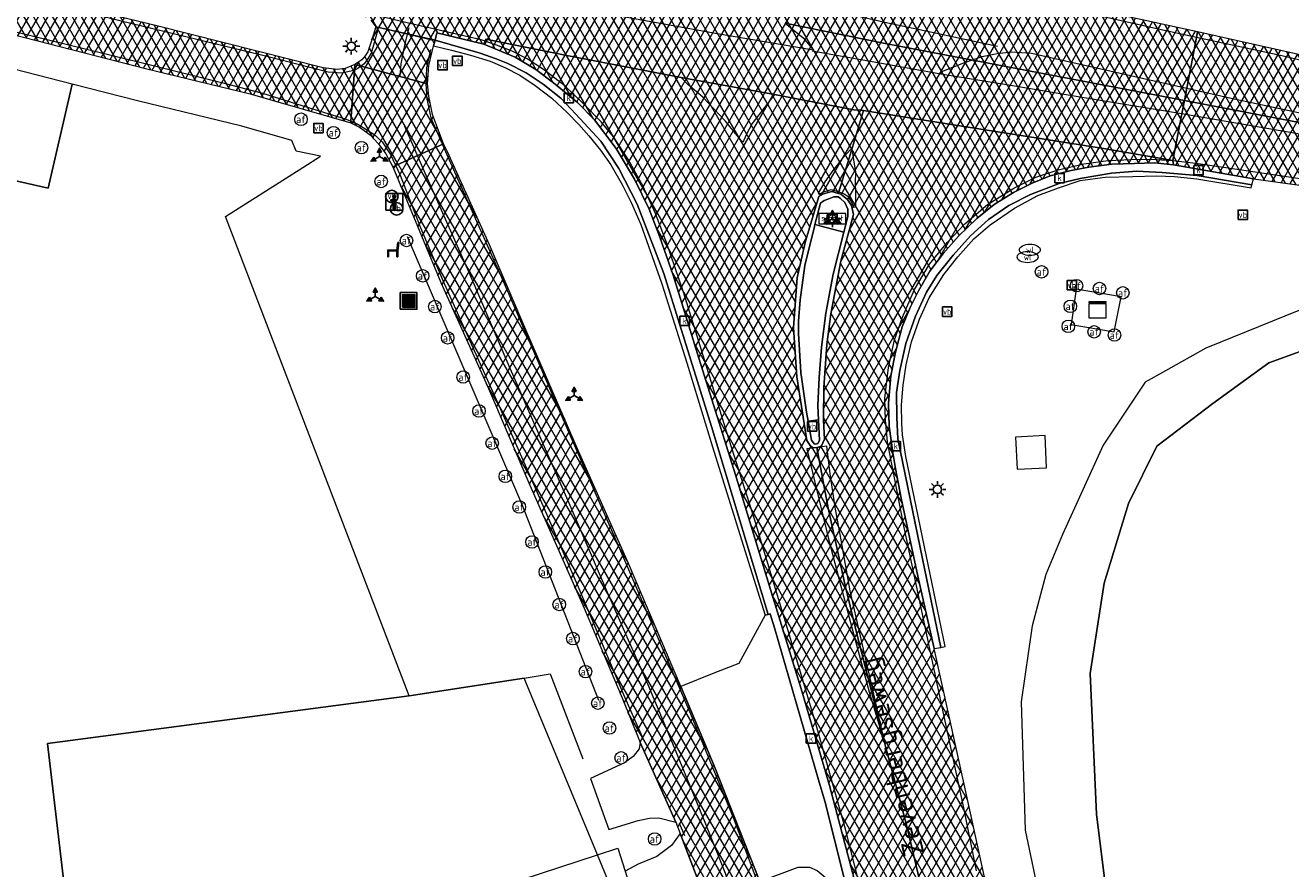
# Model space of a CAD drawing. Header units: metres. Extents: x 101608 to 104514, y 400798 to 405846.
# Tile 41 of 112: x 104217 to 104292, y 402564 to 402614. Entities that reach past the tile are written whole.
import ezdxf
from ezdxf.enums import TextEntityAlignment as Align

# ---------------------------------------------------------------- set-up
doc = ezdxf.new("R2010")
doc.units = ezdxf.units.M
for name, color, linetype, lineweight in [('B-WE-GR-GRAS-GV', 60, 'Continuous', 13), ('B-WE-GR-HAAG-G', 90, 'GR-HAAG1', 13), ('B-WE-GR-RIET-GV', 120, 'Continuous', 13), ('B-WE-GR-STRUIK-GV', 90, 'Continuous', 13), ('B-WE-IE-MEUBILAIR_WEGMEUBILAIR-S', 7, 'Continuous', 25), ('B-WE-IE-MEUBILAIR_WEGMEUBILAIR_VERKEERSBORD-S', 7, 'Continuous', 25), ('B-WE-IE-TERREINAFSCHEIDING_KUNSTMATIG_HEKWERK_RASTER-G', 30, 'IE-TERREINAFSCHEIDING-KUNSTMATIG', 18), ('B-WE-KL-DATA-S', 90, 'Continuous', 25), ('B-WE-KL-ET_LS_OV_LICHTMAST-S', 190, 'Continuous', 25), ('B-WE-KL-WATER-S', 170, 'Continuous', 25), ('B-WE-OG-BEBOUWING_LAGE TRAFO-GV', 7, 'Continuous', 18), ('B-WE-OG-TERREIN_ERF-GV', 7, 'Continuous', 18), ('B-WE-OG-TOPOGRAFIE-T18', 7, 'Continuous', 18), ('B-WE-OG-WATER_SLOOT-GV', 120, 'Continuous', 18), ('B-WE-RI-GWA_KOLK-S', 30, 'Continuous', 25), ('B-WE-VH-GESLOTENVERHARDING_ASFALT-A-500', 12, 'Continuous', 18), ('B-WE-VH-KANTVERHARDING-G', 60, 'Continuous', 18), ('B-WE-VH-VERHARDING_ASFALT-GV', 252, 'Continuous', 18), ('B-WE-VH-VERHARDING_BEDRIJFSVLOERPLAAT-GV', 252, 'Continuous', 18), ('B-WE-VH-VERHARDING_BETON-GV', 252, 'Continuous', 18), ('B-WE-VH-VERHARDING_BETONSTRAATSTEEN-GV', 252, 'Continuous', 18), ('B-WE-VH-VERHARDING_TEGEL-GV', 252, 'Continuous', 18), ('B-WE-VW-AFSLUITPAAL-S', 7, 'Continuous', 25), ('B-WE-VW-MARKERING_PICTOGRAM-G', 7, 'Continuous', 18)]:
    doc.layers.add(name, color=color, linetype=linetype, lineweight=lineweight)
doc.styles.add('NLCS-ISO', font='NLCS-ISO.ttf')
doc.styles.add('NLCS-ISO-ANNOTATIVE-T25', font='NLCS-ISO.ttf', dxfattribs={"height": 2.5})
doc.linetypes.add('GR-HAAG1', pattern='A,6,[176,NLCS.SHX,S=0.125,R=0,X=0,Y=0],-2', length=8)
doc.linetypes.add('IE-TERREINAFSCHEIDING-KUNSTMATIG', pattern='A,4,[82,NLCS.SHX,S=0.75,R=90,X=0,Y=0],4,-2', length=10)
pattern_1 = [(60, (0, 0), (-0.4330127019, 0.25), []), (120, (0, 0), (-0.4330127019, -0.25), [])]

# ---------------------------------------------------------------- blocks, each defined once
blk = doc.blocks.new('SIE-WEG_AFVALBAK-SO')
at = {"linetype": 'ByBlock', "lineweight": -2}
h = blk.add_hatch(color=0, dxfattribs=at)
h.dxf.hatch_style = 1
h.paths.add_polyline_path([(-1.5, -1.5), (1.5, -1.5), (1.5, 1.5), (-1.5, 1.5)])
at = {"color": 0, "linetype": 'ByBlock', "lineweight": -2}
for points in [[(-2, -2), (2, -2), (2, 2), (-2, 2)], [(-1.5, -1.5), (1.5, -1.5), (1.5, 1.5), (-1.5, 1.5)]]:
    blk.add_lwpolyline(points, close=True, dxfattribs=at)
blk = doc.blocks.new('SIE-WEG_VERKEERSBORD_WEGWIJZER-SO')
at = {"linetype": 'ByBlock', "lineweight": -2}
h = blk.add_hatch(color=0, dxfattribs=at)
h.dxf.hatch_style = 1
h.paths.add_polyline_path([(0.5, 1), (0, 2), (-0.5, 1)])
h = blk.add_hatch(color=0, dxfattribs=at)
h.dxf.hatch_style = 1
h.paths.add_polyline_path([(-1.38, -0.22), (-2, -1.15), (-0.88, -1.09)])
h = blk.add_hatch(color=0, dxfattribs=at)
h.dxf.hatch_style = 1
h.paths.add_polyline_path([(1.38, -0.22), (2, -1.15), (0.88, -1.09)])
at = {"color": 0, "linetype": 'ByBlock', "lineweight": -2}
for points in [[(-1.13, -0.65), (0, 0)], [(0, 1), (0, 0)], [(1.13, -0.65), (0, 0)]]:
    blk.add_lwpolyline(points, dxfattribs=at)
for points in [[(0.5, 1), (0, 2), (-0.5, 1)], [(-1.38, -0.22), (-2, -1.15), (-0.88, -1.09)], [(1.38, -0.22), (2, -1.15), (0.88, -1.09)]]:
    blk.add_lwpolyline(points, close=True, dxfattribs=at)
blk = doc.blocks.new('SIE-WEG_VERKEERSBORD-SO')
at = {"color": 0, "linetype": 'ByBlock', "lineweight": -2}
blk.add_lwpolyline([(-1.125, -1.125), (1.125, -1.125), (1.125, 1.125), (-1.125, 1.125)], close=True, dxfattribs=at)
at = {"color": 0, "linetype": 'ByBlock', "lineweight": -2, "style": 'NLCS-ISO'}
blk.add_text('vb', height=1.5, dxfattribs=at).set_placement((0, 0), align=Align.MIDDLE_CENTER)
blk = doc.blocks.new('SIE-WEG_VERKEERSBORD_STRAATNAAM-SO')
at = {"color": 0, "linetype": 'ByBlock', "lineweight": 18}
blk.add_lwpolyline([(-3.25, -1.25), (3.25, -1.25), (3.25, 1.25), (-3.25, 1.25)], close=True, dxfattribs=at)
at = {"color": 0, "linetype": 'ByBlock', "lineweight": 18, "style": 'NLCS-ISO'}
blk.add_text('straat', height=1.5, dxfattribs=at).set_placement((0, 0.15), align=Align.MIDDLE_CENTER)
blk = doc.blocks.new('SIE-WEG_VERKEERSBORD_INFORMATIE-SO')
at = {"linetype": 'ByBlock', "lineweight": -2}
h = blk.add_hatch(color=0, dxfattribs=at)
h.dxf.hatch_style = 1
h.paths.add_polyline_path([(0.32, 0.49), (-0.82, 0.49), (-0.82, 0.19), (-0.32, 0.19), (-0.32, -1.62), (0.32, -1.62)])
h = blk.add_hatch(color=0, dxfattribs=at)
h.dxf.hatch_style = 1
edge = h.paths.add_edge_path()
edge.add_arc((0, 1.25), 0.373, 0, 360)
at = {"color": 0, "linetype": 'ByBlock', "lineweight": -2}
for points in [[(-2, -2), (2, -2), (2, 2), (-2, 2)], [(0.32, 0.49), (-0.82, 0.49), (-0.82, 0.19), (-0.32, 0.19), (-0.32, -1.62), (0.32, -1.62)]]:
    blk.add_lwpolyline(points, close=True, dxfattribs=at)
blk.add_circle((0, 1.25), 0.373, dxfattribs=at)
blk = doc.blocks.new('SKL-DATA_KAST-SO')
at = {"color": 0, "linetype": 'ByBlock', "lineweight": 18}
for points in [[(-2, 2), (2, 2), (2, 1.68), (-2, 1.68)], [(-2, 1.52), (2, 1.52), (2, -2), (-2, -2)]]:
    blk.add_lwpolyline(points, close=True, dxfattribs=at)
blk = doc.blocks.new('SVW-AFSLUITPAAL-SO')
at = {"lineweight": 18}
blk.add_circle((0, 0), 1.5, dxfattribs=at)
at = {"lineweight": 18, "style": 'NLCS-ISO'}
blk.add_text('af', height=1.8, dxfattribs=at).set_placement((0, 0), align=Align.MIDDLE_CENTER)
blk = doc.blocks.new('SKL-ET_OV_LICHTMAST-SO')
at = {"color": 0, "linetype": 'ByBlock', "lineweight": -2}
for points in [[(-1.25, 0), (-2, 0)], [(-1.41, 1.41), (-0.88, 0.88)], [(0, 2), (0, 1.25)], [(0.88, 0.88), (1.41, 1.41)], [(2, 0), (1.25, 0)], [(-1.41, -1.41), (-0.88, -0.88)], [(0, -1.25), (0, -2)], [(0.88, -0.88), (1.41, -1.41)]]:
    blk.add_lwpolyline(points, dxfattribs=at)
blk.add_circle((0, 0), 1, dxfattribs=at)
blk = doc.blocks.new('SIE-WEG_PAAL_VERKEERSBORD-SO')
at = {"color": 0, "linetype": 'ByBlock', "lineweight": -2}
blk.add_circle((0, 0), 1.5, dxfattribs=at)
at = {"color": 0, "linetype": 'ByBlock', "lineweight": -2, "style": 'NLCS-ISO'}
blk.add_text('vb', height=1.5, dxfattribs=at).set_placement((0, 0.13), align=Align.MIDDLE_CENTER)
blk = doc.blocks.new('SKL-WATER_WATERLEIDINGPUT-SO')
at = {"color": 0, "linetype": 'ByBlock', "lineweight": 18}
blk.add_ellipse((0, 0), major_axis=(2.5, 0), ratio=0.54, dxfattribs=at)
at = {"color": 0, "linetype": 'ByBlock', "lineweight": 18, "style": 'NLCS-ISO'}
blk.add_text('wl', height=1.5, dxfattribs=at).set_placement((0, 0), align=Align.MIDDLE_CENTER)
blk = doc.blocks.new('SRI-KOLK-SO')
at = {"color": 0, "linetype": 'ByBlock', "lineweight": -2}
blk.add_lwpolyline([(-1.125, -1.125), (1.125, -1.125), (1.125, 1.125), (-1.125, 1.125)], close=True, dxfattribs=at)
at = {"color": 0, "linetype": 'ByBlock', "lineweight": -2, "style": 'NLCS-ISO'}
blk.add_text('k', height=1.5, dxfattribs=at).set_placement((0, 0), align=Align.MIDDLE_CENTER)
blk = doc.blocks.new('SIE-WEG_ZITBANK-SO')
at = {"color": 0, "linetype": 'ByBlock', "lineweight": -2}
blk.add_lwpolyline([(-0.91, -1.63), (-0.91, -0.2), (1.09, -0.2), (1.09, -1.63), (1.29, -1.63), (1.29, -0.21), (1.54, 1.78), (1.33, 1.78), (1.11, 0), (-1.11, 0), (-1.11, -1.63)], close=True, dxfattribs=at)

msp = doc.modelspace()

# ---------------------------------------------------------------- hatches: boundary and pattern name
at = {"layer": 'B-WE-VH-GESLOTENVERHARDING_ASFALT-A-500'}
h = msp.add_hatch(dxfattribs=at)
h.set_pattern_fill('AVH-ASFALT-SOD', color=256, scale=0.5, pattern_type=2)
h.set_pattern_definition(pattern_1)
h.paths.add_polyline_path([(104138.152, 402637.727), (104138.096, 402637.543), (104137.476, 402635.485), (104137.416, 402635.287), (104139.334, 402634.711), (104149.653, 402631.671), (104160.996, 402628.343), (104171.829, 402625.268), (104182.991, 402622.216), (104193.452, 402619.448), (104204.03, 402616.64), (104214.957, 402613.901), (104223.77, 402611.645), (104230.052, 402610.118), (104231.559, 402609.686), (104236.075, 402608.392), (104236.082, 402608.491), (104236.296, 402611.553), (104236.32, 402611.893), (104235.749, 402611.649), (104235.256, 402611.589), (104234.425, 402611.691), (104224.458, 402614.204), (104214.005, 402616.748), (104203.768, 402619.311), (104193.832, 402621.95), (104181.773, 402625.185), (104169.669, 402628.48), (104157.571, 402631.992), (104146.798, 402635.122)])
h = msp.add_hatch(dxfattribs=at)
h.set_pattern_fill('AVH-ASFALT-SOD', color=256, scale=0.5, pattern_type=2)
h.set_pattern_definition(pattern_1)
h.paths.add_polyline_path([(104266.745, 402618.27), (104266.599, 402618.296), (104258.851, 402620.009), (104243.392, 402623.552), (104240.254, 402624.271), (104240.113, 402624.304), (104237.915, 402624.809), (104237.861, 402624.579), (104237.132, 402621.451), (104239.438, 402620.913), (104242.764, 402620.138), (104251.593, 402618.028), (104251.906, 402617.787), (104252.178, 402617.412), (104252.288, 402616.834), (104252.179, 402616.387), (104252.293, 402616.364), (104262.124, 402614.366), (104268.022, 402613.168), (104286.048, 402609.716), (104286.192, 402610.466), (104286.774, 402613.509), (104286.839, 402613.845), (104286.1, 402614.012), (104276.34, 402616.142)])
h = msp.add_hatch(dxfattribs=at)
h.set_pattern_fill('AVH-ASFALT-SOD', color=256, scale=0.5, pattern_type=2)
h.set_pattern_definition(pattern_1)
h.paths.add_polyline_path([(104252.179, 402616.387), (104252.131, 402616.192), (104251.898, 402615.76), (104251.255, 402615.312), (104250.824, 402615.188), (104250.407, 402615.123), (104242.1, 402617.043), (104238.722, 402617.853), (104236.422, 402618.404), (104235.694, 402615.279), (104235.644, 402615.065), (104236.903, 402614.753), (104237.276, 402614.547), (104237.578, 402614.147), (104241.13, 402613.336), (104241.242, 402613.791), (104244.052, 402613.111), (104244.172, 402613.413), (104249.035, 402612.421), (104255.881, 402611.095), (104261.472, 402610.083), (104266.237, 402609.167), (104266.66, 402609.147), (104266.807, 402609.124), (104273.09, 402608.126), (104281.211, 402606.844), (104285.36, 402606.122), (104285.896, 402608.922), (104286.048, 402609.716), (104268.022, 402613.168), (104262.124, 402614.366), (104252.293, 402616.364)])
h = msp.add_hatch(dxfattribs=at)
h.set_pattern_fill('AVH-ASFALT-SOD', color=256, scale=0.5, pattern_type=2)
h.set_pattern_definition(pattern_1)
h.paths.add_polyline_path([(104241.045, 402612.994), (104241.13, 402613.336), (104237.578, 402614.147), (104237.316, 402613.312), (104237.102, 402612.643), (104236.932, 402612.395), (104236.735, 402612.158), (104236.32, 402611.893), (104240.678, 402610.72), (104240.756, 402611.822)], flags=17)
h = msp.add_hatch(dxfattribs=at)
h.set_pattern_fill('AVH-ASFALT-SOD', color=256, scale=0.5, pattern_type=2)
h.set_pattern_definition(pattern_1)
h.paths.add_polyline_path([(104297.502, 402611.456), (104295.441, 402611.911), (104293.788, 402612.277), (104286.839, 402613.845), (104286.774, 402613.509), (104286.192, 402610.466), (104286.048, 402609.716), (104297.718, 402607.481), (104316.544, 402604.264), (104316.555, 402604.34), (104316.963, 402607.147), (104317.015, 402607.506), (104312.377, 402608.263), (104304.464, 402609.918)])
h = msp.add_hatch(dxfattribs=at)
h.set_pattern_fill('AVH-ASFALT-SOD', color=256, scale=0.5, pattern_type=2)
h.set_pattern_definition(pattern_1)
h.paths.add_polyline_path([(104268.161, 402570.916), (104266.446, 402577.583), (104265.712, 402580.63), (104264.703, 402585.282), (104264.019, 402588.914), (104263.776, 402588.901), (104263.62, 402589.032), (104263.416, 402589.339), (104262.812, 402593.144), (104262.618, 402596.114), (104262.833, 402599.08), (104263.345, 402601.292), (104263.653, 402602.345), (104264.127, 402603.97), (104264.419, 402604.136), (104264.925, 402604.266), (104265.312, 402604.148), (104265.341, 402604.241), (104266.088, 402606.731), (104266.807, 402609.124), (104266.66, 402609.147), (104266.237, 402609.167), (104261.472, 402610.083), (104255.881, 402611.095), (104249.035, 402612.421), (104244.172, 402613.413), (104244.052, 402613.111), (104245.925, 402612.326), (104247.178, 402611.577), (104248.223, 402610.788), (104249.679, 402609.601), (104250.684, 402608.563), (104251.991, 402606.843), (104253.084, 402605.005), (104253.958, 402603.207), (104254.606, 402601.532), (104255.398, 402599.255), (104256.951, 402594.264), (104259.146, 402587.266), (104261.153, 402580.647), (104263.129, 402574.239), (104264.777, 402568.633), (104265.697, 402565.156), (104266.449, 402562.278), (104267.096, 402559.391), (104267.594, 402556.835), (104268.025, 402554.495), (104268.516, 402551.491), (104268.917, 402548.37), (104269.113, 402545.599), (104269.337, 402542.79), (104269.404, 402539.609), (104269.456, 402536.621), (104269.399, 402534.317), (104269.278, 402531.389), (104269.125, 402528.522), (104268.879, 402525.823), (104268.292, 402521.929), (104268.653, 402521.865), (104272.011, 402521.269), (104272.477, 402523.892), (104272.834, 402526.7), (104273.124, 402529.724), (104273.199, 402531.798), (104273.243, 402535.795), (104273.199, 402538.873), (104273.165, 402542.064), (104272.965, 402545.252), (104272.672, 402548.528), (104272.258, 402551.71), (104271.865, 402554.436), (104271.363, 402557.28), (104270.882, 402559.806), (104270.241, 402562.731), (104269.386, 402566.289)])
h = msp.add_hatch(dxfattribs=at)
h.set_pattern_fill('AVH-ASFALT-SOD', color=256, scale=0.5, pattern_type=2)
h.set_pattern_definition(pattern_1)
h.paths.add_polyline_path([(104240.678, 402610.72), (104236.32, 402611.893), (104236.296, 402611.553), (104236.082, 402608.491), (104236.075, 402608.392), (104236.599, 402608.116), (104237.237, 402607.673), (104237.712, 402607.151), (104238.185, 402606.525), (104238.6, 402605.755), (104241.631, 402607.13), (104240.975, 402608.884), (104240.752, 402609.991)])
h = msp.add_hatch(dxfattribs=at)
h.set_pattern_fill('AVH-ASFALT-SOD', color=256, scale=0.5, pattern_type=2)
h.set_pattern_definition(pattern_1)
h.paths.add_polyline_path([(104286.048, 402609.716), (104285.896, 402608.922), (104285.36, 402606.122), (104285.392, 402605.873), (104290.187, 402605.018), (104294.266, 402604.466), (104296.805, 402604.098), (104305.145, 402602.887), (104316.132, 402601.436), (104316.181, 402601.771), (104316.531, 402604.18), (104316.544, 402604.264), (104297.718, 402607.481)])
h = msp.add_hatch(dxfattribs=at)
h.set_pattern_fill('AVH-ASFALT-SOD', color=256, scale=0.5, pattern_type=2)
h.set_pattern_definition(pattern_1)
h.paths.add_polyline_path([(104272.804, 402568.9), (104271.042, 402576.852), (104270.076, 402581.198), (104269.082, 402585.871), (104268.727, 402587.655), (104268.563, 402588.616), (104268.358, 402590.194), (104268.303, 402591.567), (104268.458, 402593.22), (104268.727, 402594.621), (104269.132, 402596.156), (104269.605, 402597.306), (104270.12, 402598.311), (104270.793, 402599.48), (104271.6, 402600.559), (104272.515, 402601.578), (104273.599, 402602.646), (104274.641, 402603.49), (104275.809, 402604.213), (104276.933, 402604.758), (104278.005, 402605.216), (104279.257, 402605.532), (104280.318, 402605.736), (104281.704, 402605.907), (104283.061, 402605.939), (104284.264, 402605.991), (104285.392, 402605.873), (104285.36, 402606.122), (104281.211, 402606.844), (104273.09, 402608.126), (104266.807, 402609.124), (104266.088, 402606.731), (104265.341, 402604.241), (104265.312, 402604.148), (104265.463, 402604.102), (104265.86, 402603.779), (104266.103, 402603.423), (104266.215, 402602.892), (104265.458, 402600.093), (104264.863, 402596.934), (104264.617, 402595.087), (104264.437, 402592.513), (104264.424, 402590.602), (104264.424, 402590.545), (104264.474, 402589.417), (104264.287, 402589.003), (104264.071, 402588.917), (104264.019, 402588.914), (104264.703, 402585.282), (104265.712, 402580.63), (104266.446, 402577.583), (104268.161, 402570.916), (104269.386, 402566.289), (104270.241, 402562.731), (104270.882, 402559.806), (104271.363, 402557.28), (104271.865, 402554.436), (104272.258, 402551.71), (104272.672, 402548.528), (104272.965, 402545.252), (104273.165, 402542.064), (104273.199, 402538.873), (104273.243, 402535.795), (104273.199, 402531.798), (104273.124, 402529.724), (104272.834, 402526.7), (104272.477, 402523.892), (104272.011, 402521.269), (104275.096, 402520.722), (104275.51, 402520.649), (104275.639, 402521.424), (104275.978, 402523.932), (104276.239, 402526.431), (104276.424, 402528.937), (104276.547, 402531.333), (104276.64, 402533.731), (104276.71, 402536.525), (104276.74, 402539.32), (104276.733, 402541.896), (104276.652, 402544.47), (104276.501, 402546.98), (104276.278, 402549.484), (104275.963, 402552.279), (104275.581, 402555.065), (104275.092, 402558.062), (104274.525, 402561.045)])
h = msp.add_hatch(dxfattribs=at)
h.set_pattern_fill('AVH-ASFALT-SOD', color=256, scale=0.5, pattern_type=2)
h.set_pattern_definition(pattern_1)
h.paths.add_polyline_path([(104241.631, 402607.13), (104238.6, 402605.755), (104238.945, 402604.934), (104240.086, 402602.185), (104241.472, 402598.814), (104244.279, 402592.582), (104246.818, 402586.65), (104250.008, 402579.415), (104252.339, 402573.907), (104253.433, 402571.228), (104255.561, 402566.433), (104255.826, 402565.768), (104257.597, 402561.115), (104260.096, 402553.168), (104261.031, 402549.651), (104261.856, 402546.135), (104262.078, 402544.895), (104262.261, 402544.929), (104263.687, 402545.195), (104265.353, 402545.505), (104265.436, 402545.521), (104264.381, 402550.572), (104263.358, 402554.393), (104262.225, 402558.215), (104260.607, 402562.891), (104257.862, 402569.815), (104255.854, 402574.584), (104252.731, 402581.956), (104249.736, 402588.7), (104246.634, 402595.834), (104244.388, 402601.068), (104241.876, 402606.649)])

# ---------------------------------------------------------------- linework, layer by layer
at = {"layer": 'B-WE-GR-GRAS-GV', "flags": 128}
msp.add_lwpolyline([(104219.287, 402559.291), (104217.897, 402571.154), (104239.588, 402574.013), (104228.575, 402602.774), (104233.202, 402605.716), (104234.254, 402606.385), (104232.806, 402606.689), (104232.542, 402607.324), (104229.54, 402608.184), (104223.286, 402609.705), (104219.374, 402610.706), (104219.279, 402610.263), (104217.938, 402604.468), (104188.901, 402611.061), (104180.53, 402613.431), (104174.234, 402614.764), (104167.419, 402617.209), (104152.604, 402622.024)], dxfattribs=at)
at = {"layer": 'B-WE-GR-HAAG-G', "flags": 128}
msp.add_lwpolyline([(104219.287, 402559.291), (104217.897, 402571.154), (104239.588, 402574.013)], dxfattribs=at)
at = {"layer": 'B-WE-GR-RIET-GV', "flags": 128}
msp.add_lwpolyline([(104295.461, 402595.567), (104291.119, 402593.992), (104287.756, 402591.551), (104284.39, 402588.996), (104282.698, 402585.563), (104281.242, 402580.775), (104280.398, 402575.363), (104280.779, 402566.925), (104283.34, 402546.405), (104285.168, 402547.449), (104289.221, 402548.525), (104295.029, 402550.567)], dxfattribs=at)
at = {"layer": 'B-WE-GR-STRUIK-GV', "flags": 128}
msp.add_lwpolyline([(104152.604, 402622.024), (104167.419, 402617.209), (104174.234, 402614.764), (104180.53, 402613.431), (104188.901, 402611.061), (104217.938, 402604.468), (104219.279, 402610.263), (104219.374, 402610.706), (104214.466, 402611.962), (104210.293, 402613.008), (104207.536, 402613.461), (104202.23, 402614.59), (104200.526, 402615.011), (104194.952, 402616.26), (104184.568, 402618.935), (104170.687, 402623.318), (104160.866, 402626.077), (104149.406, 402629.314)], dxfattribs=at)
at = {"layer": 'B-WE-IE-TERREINAFSCHEIDING_KUNSTMATIG_HEKWERK_RASTER-G', "flags": 128}
for points in [[(104250.955, 402573.738), (104246.337, 402585.541), (104239.478, 402601.554)], [(104239.588, 402574.013), (104246.469, 402575.084), (104248.031, 402575.327), (104249.98, 402570.247)], [(104244.09, 402562.257), (104250.861, 402564.486), (104252.087, 402564.889), (104252.517, 402563.502)]]:
    msp.add_lwpolyline(points, dxfattribs=at)
at = {"layer": 'B-WE-OG-BEBOUWING_LAGE TRAFO-GV', "flags": 128}
msp.add_lwpolyline([(104276.027, 402587.611), (104277.788, 402587.699), (104277.704, 402589.635), (104275.931, 402589.537)], close=True, dxfattribs=at)
at = {"layer": 'B-WE-OG-TERREIN_ERF-GV', "flags": 128}
msp.add_lwpolyline([(104251.424, 402563.126), (104250.861, 402564.486), (104246.469, 402575.084), (104239.588, 402574.013), (104217.897, 402571.154), (104219.287, 402559.291)], dxfattribs=at)
at = {"layer": 'B-WE-OG-WATER_SLOOT-GV', "flags": 128}
for points in [[(104292.902, 402597.127), (104287.328, 402594.871), (104284.911, 402593.513), (104283.705, 402592.835), (104281.182, 402589.042), (104278.74, 402583.702), (104277.75, 402581.298), (104276.924, 402578.212), (104276.263, 402573.654), (104276.514, 402565.964), (104278.305, 402557.406)], [(104283.34, 402546.405), (104280.779, 402566.925), (104280.398, 402575.363), (104281.242, 402580.775), (104282.698, 402585.563), (104284.39, 402588.996), (104287.756, 402591.551), (104291.119, 402593.992), (104295.461, 402595.567)]]:
    msp.add_lwpolyline(points, dxfattribs=at)
at = {"layer": 'B-WE-VH-KANTVERHARDING-G', "flags": 128}
for points in [[(104149.653, 402631.671), (104160.996, 402628.343), (104171.829, 402625.268), (104182.991, 402622.216), (104193.452, 402619.448), (104204.03, 402616.64), (104214.957, 402613.901), (104223.77, 402611.645), (104230.052, 402610.118), (104231.559, 402609.686), (104236.075, 402608.392), (104236.082, 402608.491), (104236.296, 402611.553), (104236.32, 402611.893), (104235.749, 402611.649), (104235.256, 402611.589), (104234.425, 402611.691), (104224.458, 402614.204), (104214.005, 402616.748), (104203.768, 402619.311), (104193.832, 402621.95), (104181.773, 402625.185), (104169.669, 402628.48), (104157.571, 402631.992)], [(104262.124, 402614.366), (104268.022, 402613.168), (104286.048, 402609.716), (104286.192, 402610.466), (104286.774, 402613.509), (104286.839, 402613.845), (104286.1, 402614.012), (104276.34, 402616.142)], [(104237.276, 402614.547), (104237.578, 402614.147), (104241.13, 402613.336), (104241.242, 402613.791), (104244.052, 402613.111), (104244.172, 402613.413), (104249.035, 402612.421), (104255.881, 402611.095), (104261.472, 402610.083), (104266.237, 402609.167), (104266.66, 402609.147), (104266.807, 402609.124), (104273.09, 402608.126), (104281.211, 402606.844), (104285.36, 402606.122), (104285.896, 402608.922), (104286.048, 402609.716), (104268.022, 402613.168), (104262.124, 402614.366)], [(104270.241, 402562.731), (104269.386, 402566.289), (104268.161, 402570.916), (104266.446, 402577.583), (104265.712, 402580.63), (104264.703, 402585.282), (104264.019, 402588.914), (104263.776, 402588.901), (104263.62, 402589.032), (104263.416, 402589.339), (104262.812, 402593.144), (104262.618, 402596.114), (104262.833, 402599.08), (104263.345, 402601.292), (104263.653, 402602.345), (104264.127, 402603.97), (104264.419, 402604.136), (104264.925, 402604.266), (104265.312, 402604.148), (104265.341, 402604.241), (104266.088, 402606.731), (104266.807, 402609.124), (104266.66, 402609.147), (104266.237, 402609.167), (104261.472, 402610.083), (104255.881, 402611.095), (104249.035, 402612.421), (104244.172, 402613.413), (104244.052, 402613.111), (104245.925, 402612.326), (104247.178, 402611.577), (104248.223, 402610.788), (104249.679, 402609.601), (104250.684, 402608.563), (104251.991, 402606.843), (104253.084, 402605.005), (104253.958, 402603.207), (104254.606, 402601.532), (104255.398, 402599.255), (104256.951, 402594.264), (104259.146, 402587.266), (104261.153, 402580.647), (104263.129, 402574.239), (104264.777, 402568.633), (104265.697, 402565.156), (104266.449, 402562.278)], [(104274.525, 402561.045), (104272.804, 402568.9), (104271.042, 402576.852), (104270.076, 402581.198), (104269.082, 402585.871), (104268.727, 402587.655), (104268.563, 402588.616), (104268.358, 402590.194), (104268.303, 402591.567), (104268.458, 402593.22), (104268.727, 402594.621), (104269.132, 402596.156), (104269.605, 402597.306), (104270.12, 402598.311), (104270.793, 402599.48), (104271.6, 402600.559), (104272.515, 402601.578), (104273.599, 402602.646), (104274.641, 402603.49), (104275.809, 402604.213), (104276.933, 402604.758), (104278.005, 402605.216), (104279.257, 402605.532), (104280.318, 402605.736), (104281.704, 402605.907), (104283.061, 402605.939), (104284.264, 402605.991), (104285.392, 402605.873), (104285.36, 402606.122), (104281.211, 402606.844), (104273.09, 402608.126), (104266.807, 402609.124), (104266.088, 402606.731), (104265.341, 402604.241), (104265.312, 402604.148), (104265.463, 402604.102), (104265.86, 402603.779), (104266.103, 402603.423), (104266.215, 402602.892), (104265.458, 402600.093), (104264.863, 402596.934), (104264.617, 402595.087), (104264.437, 402592.513), (104264.424, 402590.602), (104264.424, 402590.545), (104264.474, 402589.417), (104264.287, 402589.003), (104264.071, 402588.917), (104264.019, 402588.914), (104264.703, 402585.282), (104265.712, 402580.63), (104266.446, 402577.583), (104268.161, 402570.916), (104269.386, 402566.289), (104270.241, 402562.731)], [(104260.607, 402562.891), (104257.862, 402569.815), (104255.854, 402574.584), (104252.731, 402581.956), (104249.736, 402588.7), (104246.634, 402595.834), (104244.388, 402601.068), (104241.876, 402606.649), (104241.631, 402607.13), (104238.6, 402605.755), (104238.945, 402604.934), (104240.086, 402602.185), (104241.472, 402598.814), (104244.279, 402592.582), (104246.818, 402586.65), (104250.008, 402579.415), (104252.339, 402573.907), (104253.433, 402571.228), (104255.561, 402566.433), (104255.826, 402565.768), (104257.597, 402561.115)]]:
    msp.add_lwpolyline(points, dxfattribs=at)
for points in [[(104241.045, 402612.994), (104241.13, 402613.336), (104237.578, 402614.147), (104237.316, 402613.312), (104237.102, 402612.643), (104236.932, 402612.395), (104236.735, 402612.158), (104236.32, 402611.893), (104240.678, 402610.72), (104240.756, 402611.822)], [(104297.502, 402611.456), (104295.441, 402611.911), (104293.788, 402612.277), (104286.839, 402613.845), (104286.774, 402613.509), (104286.192, 402610.466), (104286.048, 402609.716), (104297.718, 402607.481), (104316.544, 402604.264), (104316.555, 402604.34), (104316.963, 402607.147), (104317.015, 402607.506), (104312.377, 402608.263), (104304.464, 402609.918)], [(104240.678, 402610.72), (104236.32, 402611.893), (104236.296, 402611.553), (104236.082, 402608.491), (104236.075, 402608.392), (104236.599, 402608.116), (104237.237, 402607.673), (104237.712, 402607.151), (104238.185, 402606.525), (104238.6, 402605.755), (104241.631, 402607.13), (104240.975, 402608.884), (104240.752, 402609.991)], [(104286.048, 402609.716), (104285.896, 402608.922), (104285.36, 402606.122), (104285.392, 402605.873), (104290.187, 402605.018), (104294.266, 402604.466), (104296.805, 402604.098), (104305.145, 402602.887), (104316.132, 402601.436), (104316.181, 402601.771), (104316.531, 402604.18), (104316.544, 402604.264), (104297.718, 402607.481)]]:
    msp.add_lwpolyline(points, close=True, dxfattribs=at)
at = {"layer": 'B-WE-VH-VERHARDING_ASFALT-GV', "flags": 128}
for points in [[(104149.653, 402631.671), (104160.996, 402628.343), (104171.829, 402625.268), (104182.991, 402622.216), (104193.452, 402619.448), (104204.03, 402616.64), (104214.957, 402613.901), (104223.77, 402611.645), (104230.052, 402610.118), (104231.559, 402609.686), (104236.075, 402608.392), (104236.082, 402608.491), (104236.296, 402611.553), (104236.32, 402611.893), (104235.749, 402611.649), (104235.256, 402611.589), (104234.425, 402611.691), (104224.458, 402614.204), (104214.005, 402616.748), (104203.768, 402619.311), (104193.832, 402621.95), (104181.773, 402625.185), (104169.669, 402628.48), (104157.571, 402631.992)], [(104262.124, 402614.366), (104268.022, 402613.168), (104286.048, 402609.716), (104286.192, 402610.466), (104286.774, 402613.509), (104286.839, 402613.845), (104286.1, 402614.012), (104276.34, 402616.142)], [(104237.276, 402614.547), (104237.578, 402614.147), (104241.13, 402613.336), (104241.242, 402613.791), (104244.052, 402613.111), (104244.172, 402613.413), (104249.035, 402612.421), (104255.881, 402611.095), (104261.472, 402610.083), (104266.237, 402609.167), (104266.66, 402609.147), (104266.807, 402609.124), (104273.09, 402608.126), (104281.211, 402606.844), (104285.36, 402606.122), (104285.896, 402608.922), (104286.048, 402609.716), (104268.022, 402613.168), (104262.124, 402614.366)], [(104270.241, 402562.731), (104269.386, 402566.289), (104268.161, 402570.916), (104266.446, 402577.583), (104265.712, 402580.63), (104264.703, 402585.282), (104264.019, 402588.914), (104263.776, 402588.901), (104263.62, 402589.032), (104263.416, 402589.339), (104262.812, 402593.144), (104262.618, 402596.114), (104262.833, 402599.08), (104263.345, 402601.292), (104263.653, 402602.345), (104264.127, 402603.97), (104264.419, 402604.136), (104264.925, 402604.266), (104265.312, 402604.148), (104265.341, 402604.241), (104266.088, 402606.731), (104266.807, 402609.124), (104266.66, 402609.147), (104266.237, 402609.167), (104261.472, 402610.083), (104255.881, 402611.095), (104249.035, 402612.421), (104244.172, 402613.413), (104244.052, 402613.111), (104245.925, 402612.326), (104247.178, 402611.577), (104248.223, 402610.788), (104249.679, 402609.601), (104250.684, 402608.563), (104251.991, 402606.843), (104253.084, 402605.005), (104253.958, 402603.207), (104254.606, 402601.532), (104255.398, 402599.255), (104256.951, 402594.264), (104259.146, 402587.266), (104261.153, 402580.647), (104263.129, 402574.239), (104264.777, 402568.633), (104265.697, 402565.156), (104266.449, 402562.278)], [(104274.525, 402561.045), (104272.804, 402568.9), (104271.042, 402576.852), (104270.076, 402581.198), (104269.082, 402585.871), (104268.727, 402587.655), (104268.563, 402588.616), (104268.358, 402590.194), (104268.303, 402591.567), (104268.458, 402593.22), (104268.727, 402594.621), (104269.132, 402596.156), (104269.605, 402597.306), (104270.12, 402598.311), (104270.793, 402599.48), (104271.6, 402600.559), (104272.515, 402601.578), (104273.599, 402602.646), (104274.641, 402603.49), (104275.809, 402604.213), (104276.933, 402604.758), (104278.005, 402605.216), (104279.257, 402605.532), (104280.318, 402605.736), (104281.704, 402605.907), (104283.061, 402605.939), (104284.264, 402605.991), (104285.392, 402605.873), (104285.36, 402606.122), (104281.211, 402606.844), (104273.09, 402608.126), (104266.807, 402609.124), (104266.088, 402606.731), (104265.341, 402604.241), (104265.312, 402604.148), (104265.463, 402604.102), (104265.86, 402603.779), (104266.103, 402603.423), (104266.215, 402602.892), (104265.458, 402600.093), (104264.863, 402596.934), (104264.617, 402595.087), (104264.437, 402592.513), (104264.424, 402590.602), (104264.424, 402590.545), (104264.474, 402589.417), (104264.287, 402589.003), (104264.071, 402588.917), (104264.019, 402588.914), (104264.703, 402585.282), (104265.712, 402580.63), (104266.446, 402577.583), (104268.161, 402570.916), (104269.386, 402566.289), (104270.241, 402562.731)], [(104260.607, 402562.891), (104257.862, 402569.815), (104255.854, 402574.584), (104252.731, 402581.956), (104249.736, 402588.7), (104246.634, 402595.834), (104244.388, 402601.068), (104241.876, 402606.649), (104241.631, 402607.13), (104238.6, 402605.755), (104238.945, 402604.934), (104240.086, 402602.185), (104241.472, 402598.814), (104244.279, 402592.582), (104246.818, 402586.65), (104250.008, 402579.415), (104252.339, 402573.907), (104253.433, 402571.228), (104255.561, 402566.433), (104255.826, 402565.768), (104257.597, 402561.115)]]:
    msp.add_lwpolyline(points, dxfattribs=at)
for points in [[(104241.045, 402612.994), (104241.13, 402613.336), (104237.578, 402614.147), (104237.316, 402613.312), (104237.102, 402612.643), (104236.932, 402612.395), (104236.735, 402612.158), (104236.32, 402611.893), (104240.678, 402610.72), (104240.756, 402611.822)], [(104297.502, 402611.456), (104295.441, 402611.911), (104293.788, 402612.277), (104286.839, 402613.845), (104286.774, 402613.509), (104286.192, 402610.466), (104286.048, 402609.716), (104297.718, 402607.481), (104316.544, 402604.264), (104316.555, 402604.34), (104316.963, 402607.147), (104317.015, 402607.506), (104312.377, 402608.263), (104304.464, 402609.918)], [(104240.678, 402610.72), (104236.32, 402611.893), (104236.296, 402611.553), (104236.082, 402608.491), (104236.075, 402608.392), (104236.599, 402608.116), (104237.237, 402607.673), (104237.712, 402607.151), (104238.185, 402606.525), (104238.6, 402605.755), (104241.631, 402607.13), (104240.975, 402608.884), (104240.752, 402609.991)], [(104286.048, 402609.716), (104285.896, 402608.922), (104285.36, 402606.122), (104285.392, 402605.873), (104290.187, 402605.018), (104294.266, 402604.466), (104296.805, 402604.098), (104305.145, 402602.887), (104316.132, 402601.436), (104316.181, 402601.771), (104316.531, 402604.18), (104316.544, 402604.264), (104297.718, 402607.481)]]:
    msp.add_lwpolyline(points, close=True, dxfattribs=at)
at = {"layer": 'B-WE-VH-VERHARDING_BEDRIJFSVLOERPLAAT-GV', "flags": 128}
for points in [[(104241.13, 402613.336), (104241.045, 402612.994), (104242.115, 402612.734), (104243.252, 402612.439), (104244.433, 402612.081), (104245.312, 402611.705), (104246.221, 402611.237), (104247.137, 402610.632), (104248.126, 402609.873), (104249.079, 402608.981), (104249.747, 402608.276), (104250.343, 402607.612), (104251.052, 402606.755), (104251.664, 402605.867), (104252.374, 402604.648), (104252.901, 402603.569), (104253.464, 402602.294), (104254.72, 402598.737), (104254.865, 402598.282), (104256.229, 402593.985), (104257.769, 402588.957), (104259.8, 402582.424), (104260.918, 402578.846), (104261.091, 402578.889), (104257.693, 402590.164), (104254.836, 402599.339), (104253.244, 402603.507), (104252.151, 402605.644), (104251.069, 402607.28), (104249.565, 402608.913), (104248.675, 402609.861), (104247.621, 402610.709), (104246.596, 402611.385), (104245.491, 402611.934), (104244.795, 402612.222), (104243.844, 402612.565)], [(104290.098, 402604.667), (104286.808, 402605.226), (104284.721, 402605.413), (104283.193, 402605.478), (104281.69, 402605.367), (104279.798, 402605.048), (104278.546, 402604.755), (104276.822, 402604.084), (104275.522, 402603.421), (104274.31, 402602.597), (104273.224, 402601.614), (104272.18, 402600.438), (104271.214, 402599.233), (104270.6, 402598.219), (104269.923, 402596.787), (104269.342, 402595.149), (104268.993, 402593.523), (104268.785, 402592.215), (104268.812, 402590.712), (104268.88, 402589.44), (104270.343, 402582.229), (104271.455, 402576.926), (104271.707, 402576.982), (104270.469, 402582.953), (104269.359, 402588.38), (104269.154, 402589.676), (104269.113, 402590.359), (104269.086, 402591.463), (104269.182, 402592.642), (104269.37, 402593.868), (104269.687, 402595.258), (104270.124, 402596.486), (104270.169, 402596.612), (104270.758, 402597.88), (104271.635, 402599.286), (104272.476, 402600.35), (104273.433, 402601.424), (104274.402, 402602.276), (104275.859, 402603.275), (104277.261, 402604.018), (104278.506, 402604.483), (104279.81, 402604.936), (104281.301, 402605.122), (104282.951, 402605.166), (104284.379, 402605.206), (104285.464, 402605.175), (104286.788, 402605.024), (104290.052, 402604.487)], [(104264.474, 402589.417), (104264.424, 402590.545), (104264.424, 402590.602), (104264.437, 402592.513), (104264.617, 402595.087), (104264.863, 402596.934), (104265.458, 402600.093), (104266.215, 402602.892), (104266.103, 402603.423), (104265.86, 402603.779), (104265.463, 402604.102), (104265.312, 402604.148), (104264.925, 402604.266), (104264.419, 402604.136), (104264.127, 402603.97), (104263.653, 402602.345), (104263.345, 402601.292), (104262.833, 402599.08), (104262.618, 402596.114), (104262.812, 402593.144), (104263.416, 402589.339), (104263.62, 402589.032), (104263.776, 402588.901), (104264.019, 402588.914), (104264.071, 402588.917), (104264.287, 402589.003)], [(104263.699, 402589.355), (104263.499, 402590.483), (104263.401, 402591.038), (104263.062, 402593.404), (104262.922, 402595.751), (104262.915, 402596.491), (104263.02, 402597.76), (104263.305, 402599.819), (104263.872, 402602.162), (104263.903, 402602.281), (104264.238, 402603.562), (104264.447, 402603.719), (104264.733, 402603.836), (104265.039, 402603.944), (104265.286, 402603.949), (104265.44, 402603.839), (104265.692, 402603.598), (104265.882, 402603.203), (104265.88, 402602.765), (104265.64, 402601.834), (104264.99, 402599.307), (104264.555, 402596.972), (104264.294, 402594.933), (104264.151, 402593.12), (104264.077, 402591.432), (104264.122, 402590.563), (104264.186, 402589.327), (104264.075, 402589.149), (104263.965, 402589.118), (104263.85, 402589.127)]]:
    msp.add_lwpolyline(points, close=True, dxfattribs=at)
at = {"layer": 'B-WE-VH-VERHARDING_BETON-GV', "flags": 128}
msp.add_lwpolyline([(104264.555, 402596.972), (104264.99, 402599.307), (104265.64, 402601.834), (104263.903, 402602.281), (104263.872, 402602.162), (104263.305, 402599.819), (104263.02, 402597.76), (104262.915, 402596.491), (104262.922, 402595.751), (104263.062, 402593.404), (104263.401, 402591.038), (104263.499, 402590.483), (104264.122, 402590.563), (104264.077, 402591.432), (104264.151, 402593.12), (104264.294, 402594.933)], close=True, dxfattribs=at)
at = {"layer": 'B-WE-VH-VERHARDING_BETONSTRAATSTEEN-GV', "flags": 128}
msp.add_lwpolyline([(104266.449, 402562.278), (104265.697, 402565.156), (104264.777, 402568.633), (104263.129, 402574.239), (104261.153, 402580.647), (104259.146, 402587.266), (104256.951, 402594.264), (104255.398, 402599.255), (104254.606, 402601.532), (104253.958, 402603.207), (104253.084, 402605.005), (104251.991, 402606.843), (104250.684, 402608.563), (104249.679, 402609.601), (104248.223, 402610.788), (104247.178, 402611.577), (104245.925, 402612.326), (104244.052, 402613.111), (104241.242, 402613.791), (104241.13, 402613.336), (104243.844, 402612.565), (104244.795, 402612.222), (104245.491, 402611.934), (104246.596, 402611.385), (104247.621, 402610.709), (104248.675, 402609.861), (104249.565, 402608.913), (104251.069, 402607.28), (104252.151, 402605.644), (104253.244, 402603.507), (104254.836, 402599.339), (104257.693, 402590.164), (104261.091, 402578.889), (104261.213, 402578.943), (104261.48, 402578.094), (104264.117, 402568.987), (104264.488, 402567.702), (104265.857, 402562.276)], dxfattribs=at)
for points in [[(104285.392, 402605.873), (104284.264, 402605.991), (104283.061, 402605.939), (104281.704, 402605.907), (104280.318, 402605.736), (104279.257, 402605.532), (104278.005, 402605.216), (104276.933, 402604.758), (104275.809, 402604.213), (104274.641, 402603.49), (104273.599, 402602.646), (104272.515, 402601.578), (104271.6, 402600.559), (104270.793, 402599.48), (104270.12, 402598.311), (104269.605, 402597.306), (104269.132, 402596.156), (104268.727, 402594.621), (104268.458, 402593.22), (104268.303, 402591.567), (104268.358, 402590.194), (104268.563, 402588.616), (104268.727, 402587.655), (104269.082, 402585.871), (104270.076, 402581.198), (104271.042, 402576.852), (104271.455, 402576.926), (104270.343, 402582.229), (104268.88, 402589.44), (104268.812, 402590.712), (104268.785, 402592.215), (104268.993, 402593.523), (104269.342, 402595.149), (104269.923, 402596.787), (104270.6, 402598.219), (104271.214, 402599.233), (104272.18, 402600.438), (104273.224, 402601.614), (104274.31, 402602.597), (104275.522, 402603.421), (104276.822, 402604.084), (104278.546, 402604.755), (104279.798, 402605.048), (104281.69, 402605.367), (104283.193, 402605.478), (104284.721, 402605.413), (104286.808, 402605.226), (104290.098, 402604.667), (104290.187, 402605.018)], [(104265.692, 402603.598), (104265.44, 402603.839), (104265.286, 402603.949), (104265.039, 402603.944), (104264.733, 402603.836), (104264.447, 402603.719), (104264.238, 402603.562), (104263.903, 402602.281), (104265.64, 402601.834), (104265.88, 402602.765), (104265.882, 402603.203)], [(104264.122, 402590.563), (104263.499, 402590.483), (104263.699, 402589.355), (104263.85, 402589.127), (104263.965, 402589.118), (104264.075, 402589.149), (104264.186, 402589.327)], [(104261.091, 402578.889), (104260.918, 402578.846), (104259.339, 402575.963), (104257.838, 402575.369), (104255.854, 402574.584), (104257.862, 402569.815), (104260.607, 402562.891), (104262.905, 402563.745), (104263.573, 402563.747), (104264.046, 402563.55), (104264.897, 402562.821), (104265.993, 402561.092), (104266.147, 402561.11), (104265.857, 402562.276), (104264.488, 402567.702), (104264.117, 402568.987), (104261.48, 402578.094), (104261.213, 402578.943)], [(104253.433, 402571.228), (104253.357, 402570.845), (104253.01, 402570.372), (104252.493, 402570.001), (104250.454, 402569.053), (104251.547, 402566.002), (104253.298, 402566.547), (104253.993, 402566.675), (104254.541, 402566.69), (104255.561, 402566.433)], [(104255.826, 402565.768), (104255.295, 402565.031), (104254.422, 402564.383), (104253.305, 402563.93), (104252.517, 402563.502), (104253.409, 402560.622), (104253.846, 402560.791), (104255.63, 402561.297), (104256.446, 402561.452), (104256.906, 402561.341), (104257.597, 402561.115)]]:
    msp.add_lwpolyline(points, close=True, dxfattribs=at)
at = {"layer": 'B-WE-VH-VERHARDING_TEGEL-GV', "flags": 128}
msp.add_lwpolyline([(104279.566, 402598.416), (104279.263, 402596.294), (104281.839, 402595.858), (104282.253, 402597.944)], close=True, dxfattribs=at)
at = {"layer": 'B-WE-VW-MARKERING_PICTOGRAM-G', "flags": 128}
for points in [[(104237.678, 402613.899), (104237.476, 402613.193), (104237.299, 402612.565), (104237.116, 402612.26), (104236.886, 402611.931), (104236.506, 402611.635), (104236.296, 402611.553), (104236.152, 402611.497), (104235.538, 402611.367), (104234.729, 402611.42), (104230.963, 402612.382), (104222.238, 402614.503), (104213.309, 402616.72), (104203.895, 402619.083), (104193.868, 402621.742), (104184.68, 402624.223), (104175.806, 402626.597), (104166.851, 402629.137), (104157.507, 402631.821)], [(104154.718, 402630.419), (104164.772, 402627.501), (104173.903, 402624.907), (104183.016, 402622.461), (104192.007, 402620.05), (104201.765, 402617.42), (104210.34, 402615.23), (104223.753, 402611.935), (104228.405, 402610.785), (104230.782, 402610.17), (104233.143, 402609.417), (104235.8, 402608.614), (104236.082, 402608.491), (104236.492, 402608.313), (104237.467, 402607.697), (104237.951, 402607.24), (104238.466, 402606.485)], [(104286.774, 402613.509), (104284.396, 402614.027), (104271.327, 402616.99), (104262.149, 402619.061), (104253.902, 402620.946), (104242.05, 402623.641), (104237.861, 402624.579)], [(104262.124, 402614.366), (104263.203, 402613.474), (104263.824, 402612.739), (104257.937, 402613.743), (104251.078, 402614.977), (104251.096, 402615.113), (104251.366, 402615.208), (104251.719, 402615.42), (104251.999, 402615.71), (104252.211, 402616.052), (104252.293, 402616.364)], [(104274.846, 402612.966), (104270.827, 402613.825), (104268.093, 402614.409), (104262.267, 402615.764), (104258.213, 402616.622)], [(104266.817, 402561.743), (104265.731, 402566.023), (104263.971, 402572.273), (104262.2, 402578.246), (104260.559, 402583.674), (104260.295, 402584.547), (104258.619, 402589.821), (104257.203, 402594.424), (104256.036, 402598.173), (104255.003, 402601.211), (104254.342, 402602.94), (104253.579, 402604.597), (104252.718, 402606.167), (104251.832, 402607.55), (104251.081, 402608.452), (104250, 402609.55), (104248.938, 402610.593), (104247.681, 402611.548), (104246.65, 402612.216), (104245.745, 402612.684), (104244.822, 402613.046), (104243.904, 402613.355), (104239.532, 402614.357), (104235.694, 402615.279)], [(104239.036, 402611.158), (104239.089, 402611.914), (104239.239, 402612.639), (104239.388, 402613.31), (104239.584, 402614.084)], [(104239.609, 402613.675), (104240.996, 402613.345)], [(104249.035, 402612.421), (104244.172, 402613.413)], [(104316.963, 402607.147), (104314.477, 402607.573), (104310.803, 402608.24), (104302.63, 402609.959), (104295.385, 402611.555), (104291.887, 402612.397), (104286.774, 402613.509)], [(104240.856, 402612.789), (104240.624, 402611.691), (104240.57, 402610.727), (104240.631, 402609.811), (104240.868, 402608.682), (104241.81, 402606.53), (104245.07, 402599.203), (104248.443, 402591.407), (104252.237, 402582.719), (104256.437, 402572.928), (104259.039, 402566.61), (104261.165, 402560.961)], [(104255.881, 402611.095), (104249.035, 402612.421)], [(104271.449, 402611.301), (104267.665, 402611.98), (104263.739, 402612.685)], [(104271.449, 402611.301), (104271.516, 402611.474), (104272.821, 402611.98), (104273.918, 402612.355), (104274.819, 402612.551), (104275.694, 402612.635), (104276.878, 402612.558), (104282.819, 402611.222), (104286.192, 402610.466)], [(104255.881, 402611.095), (104261.472, 402610.083)], [(104261.472, 402610.083), (104260.137, 402608.341), (104259.775, 402607.669), (104259.586, 402607.204), (104258.533, 402608.476), (104257.19, 402609.929), (104256.287, 402610.679), (104255.881, 402611.095)], [(104285.896, 402608.922), (104280.995, 402609.73), (104275.381, 402610.656), (104271.449, 402611.301)], [(104261.472, 402610.083), (104266.237, 402609.167)], [(104286.192, 402610.466), (104288.847, 402609.871), (104296.541, 402608.233), (104302.038, 402607.068), (104307.321, 402606.011), (104312.007, 402605.146), (104315.86, 402604.46), (104316.555, 402604.34)], [(104266.66, 402609.147), (104266.807, 402609.124)], [(104266.807, 402609.124), (104273.09, 402608.126)], [(104316.531, 402604.18), (104316.051, 402604.23), (104312.245, 402604.73), (104308.7, 402605.266), (104303.685, 402606.075), (104298.584, 402606.884), (104292.852, 402607.719), (104286.568, 402608.811), (104285.896, 402608.922)], [(104263.734, 402544.96), (104263.687, 402545.195), (104263.444, 402546.426), (104262.83, 402549.389), (104262.097, 402552.218), (104261.304, 402555.111), (104260.444, 402557.928), (104259.415, 402560.905), (104258.472, 402563.514), (104257.315, 402566.424), (104255.491, 402570.889), (104253.906, 402574.674), (104251.464, 402580.217), (104249.161, 402585.579), (104245.57, 402593.796), (104243.169, 402599.414), (104240.819, 402604.718), (104239.325, 402608.164)], [(104273.09, 402608.126), (104281.211, 402606.844)], [(104238.466, 402606.485), (104239.043, 402605.256), (104240.23, 402602.156), (104241.592, 402598.933), (104243.212, 402595.302), (104244.969, 402591.385), (104247.05, 402586.675), (104249.643, 402580.687), (104252.492, 402573.967), (104253.634, 402571.372)], [(104266.088, 402606.731), (104266.015, 402606.761), (104265.508, 402606.198), (104264.972, 402605.526), (104264.496, 402604.841), (104264.09, 402604.175), (104264.172, 402604.104), (104264.383, 402604.222), (104264.867, 402604.383), (104265.215, 402604.28), (104265.341, 402604.241)], [(104266.354, 402603.35), (104266.347, 402604.183), (104266.334, 402604.793), (104266.348, 402605.426), (104266.239, 402606.167), (104266.162, 402606.702), (104266.088, 402606.731)], [(104273.598, 402563.521), (104272.824, 402567.299), (104271.403, 402573.904), (104269.237, 402584.207), (104268.245, 402589.249), (104268.132, 402590.561), (104268.098, 402591.865), (104268.321, 402593.719), (104268.673, 402595.367), (104269.15, 402596.737), (104269.876, 402598.39), (104270.774, 402599.9), (104271.854, 402601.223), (104272.894, 402602.334), (104274.255, 402603.494), (104275.832, 402604.47), (104277.147, 402605.117), (104278.487, 402605.564), (104280.019, 402605.926), (104281.475, 402606.13), (104282.889, 402606.188), (104283.992, 402606.197), (104285.36, 402606.122)], [(104285.36, 402606.122), (104286.744, 402605.957), (104289.363, 402605.592), (104294.199, 402604.863), (104299.076, 402604.151), (104303.087, 402603.564), (104306.361, 402603.114), (104311.876, 402602.339), (104315.586, 402601.837), (104316.181, 402601.771)], [(104265.341, 402604.241), (104265.615, 402604.156), (104265.868, 402603.992), (104266.097, 402603.636), (104266.24, 402603.334), (104266.354, 402603.35)], [(104264.614, 402588.993), (104263.424, 402588.836), (104263.99, 402586.418), (104264.742, 402583.346), (104265.462, 402580.602), (104266.299, 402577.442), (104267.153, 402574.249), (104268.161, 402570.916)], [(104268.161, 402570.916), (104267.343, 402574.557), (104266.629, 402577.588), (104266.023, 402580.312), (104265.488, 402583.264), (104265.123, 402585.33), (104264.824, 402587.338), (104264.614, 402588.993)], [(104268.161, 402570.916), (104269.386, 402566.289)], [(104255.761, 402566.37), (104256.084, 402565.645)], [(104269.386, 402566.289), (104270.241, 402562.731)]]:
    msp.add_lwpolyline(points, dxfattribs=at)

# ---------------------------------------------------------------- block references
at = {"layer": 'B-WE-IE-MEUBILAIR_WEGMEUBILAIR-S', "xscale": 0.25, "yscale": 0.25, "zscale": 0.25}
for name, p in [('SIE-WEG_VERKEERSBORD-SO', (104242.466, 402612.103)), ('SIE-WEG_VERKEERSBORD-SO', (104241.575, 402611.845)), ('SIE-WEG_VERKEERSBORD-SO', (104234.14, 402608.071)), ('SIE-WEG_PAAL_VERKEERSBORD-SO', (104238.537, 402603.963)), ('SIE-WEG_PAAL_VERKEERSBORD-SO', (104238.827, 402603.223)), ('SIE-WEG_VERKEERSBORD-SO', (104289.55, 402602.866)), ('SIE-WEG_VERKEERSBORD-SO', (104264.947, 402602.63)), ('SIE-WEG_ZITBANK-SO', (104238.568, 402600.757)), ('SIE-WEG_VERKEERSBORD-SO', (104279.303, 402598.644)), ('SIE-WEG_AFVALBAK-SO', (104239.545, 402597.701)), ('SIE-WEG_VERKEERSBORD-SO', (104271.838, 402597.058)), ('SIE-WEG_VERKEERSBORD-SO', (104263.729, 402590.181))]:
    msp.add_blockref(name, p, dxfattribs=at)
at = {"layer": 'B-WE-IE-MEUBILAIR_WEGMEUBILAIR_VERKEERSBORD-S', "xscale": 0.25, "yscale": 0.25, "zscale": 0.25}
for name, p in [('SIE-WEG_VERKEERSBORD_WEGWIJZER-SO', (104237.8, 402606.372)), ('SIE-WEG_VERKEERSBORD_INFORMATIE-SO', (104238.689, 402603.647)), ('SIE-WEG_VERKEERSBORD_WEGWIJZER-SO', (104264.947, 402602.63)), ('SIE-WEG_VERKEERSBORD_STRAATNAAM-SO', (104264.947, 402602.63)), ('SIE-WEG_VERKEERSBORD_WEGWIJZER-SO', (104237.547, 402597.975)), ('SIE-WEG_VERKEERSBORD_WEGWIJZER-SO', (104249.467, 402592.028))]:
    msp.add_blockref(name, p, dxfattribs=at)
at = {"layer": 'B-WE-KL-DATA-S', "xscale": 0.25, "yscale": 0.25, "zscale": 0.25}
msp.add_blockref('SKL-DATA_KAST-SO', (104280.834, 402597.174), dxfattribs=at)
at = {"layer": 'B-WE-KL-ET_LS_OV_LICHTMAST-S', "xscale": 0.25, "yscale": 0.25, "zscale": 0.25}
for p in [(104236.111, 402612.977), (104264.947, 402602.63), (104271.249, 402586.399)]:
    msp.add_blockref('SKL-ET_OV_LICHTMAST-SO', p, dxfattribs=at)
at = {"layer": 'B-WE-KL-WATER-S', "xscale": 0.25, "yscale": 0.25, "zscale": 0.25}
for p in [(104276.788, 402600.768), (104276.651, 402600.33)]:
    msp.add_blockref('SKL-WATER_WATERLEIDINGPUT-SO', p, dxfattribs=at)
at = {"layer": 'B-WE-RI-GWA_KOLK-S', "xscale": 0.25, "yscale": 0.25, "zscale": 0.25}
for p in [(104249.148, 402609.871), (104278.57, 402605.073), (104286.904, 402605.541), (104256.095, 402596.505), (104268.751, 402588.984), (104263.668, 402571.451)]:
    msp.add_blockref('SRI-KOLK-SO', p, dxfattribs=at)
at = {"layer": 'B-WE-VW-AFSLUITPAAL-S', "xscale": 0.25, "yscale": 0.25, "zscale": 0.25}
for p in [(104233.094, 402608.6), (104235.046, 402607.796), (104236.717, 402606.893), (104237.902, 402604.871), (104239.417, 402601.327), (104240.389, 402599.209), (104277.489, 402599.449), (104279.579, 402598.614), (104280.963, 402598.446), (104282.357, 402598.185), (104241.118, 402597.364), (104279.215, 402597.383), (104279.095, 402596.176), (104241.886, 402595.486), (104280.64, 402595.852), (104281.864, 402595.656), (104242.817, 402593.139), (104243.762, 402591.099), (104244.557, 402589.169), (104245.34, 402587.182), (104246.177, 402585.34), (104246.946, 402583.245), (104247.742, 402581.446), (104248.575, 402579.492), (104249.394, 402577.451), (104250.146, 402575.47), (104250.885, 402573.581), (104251.584, 402572.087), (104252.288, 402570.295), (104254.293, 402565.432)]:
    msp.add_blockref('SVW-AFSLUITPAAL-SO', p, dxfattribs=at)

# ---------------------------------------------------------------- texts
at = {"layer": 'B-WE-OG-TOPOGRAFIE-T18', "style": 'NLCS-ISO-ANNOTATIVE-T25'}
msp.add_text('Zevenbergseweg', height=1.25, rotation=103.5, dxfattribs=at).set_placement((104268.623, 402570.394), align=Align.MIDDLE)

doc.saveas('drawing.dxf')
